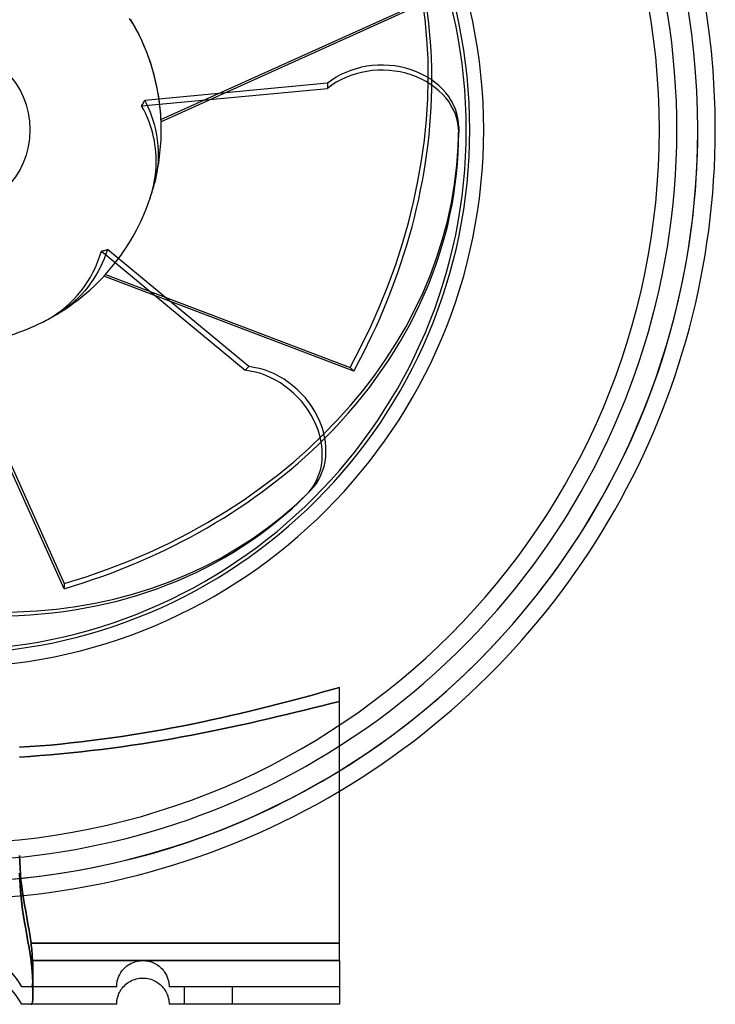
# Model space of a CAD drawing. Header units: millimetres. Extents: x -156 to 88, y -100 to 88.
# Tile 3 of 4: x 8 to 88, y -100 to 13. Entities that reach past the tile are written whole.
import ezdxf

# ---------------------------------------------------------------- set-up
doc = ezdxf.new("R2010")
doc.units = ezdxf.units.MM
doc.layers.add('HIDDEN', color=7, linetype='Continuous')
doc.layers.add('THICK', color=7, linetype='Continuous')

msp = doc.modelspace()

# ---------------------------------------------------------------- linework, layer by layer
at = {"layer": 'HIDDEN'}
for p, q in [((24.57, 1.19), (51.89, 13.48)), ((52.48, 13.48), (24.58, 0.93)), ((22.71, 3.36), (22.87, 3.04)), ((22.87, 3.04), (23.03, 2.71)), ((23.03, 2.71), (23.18, 2.37)), ((23.18, 2.37), (23.32, 2.03)), ((23.32, 2.03), (23.45, 1.69)), ((23.45, 1.69), (23.57, 1.34)), ((23.57, 1.34), (23.68, 1)), ((23.68, 1), (23.78, 0.66)), ((23.78, 0.66), (23.87, 0.33)), ((23.87, 0.33), (23.95, 0)), ((23.95, 0), (24.06, -0.58)), ((24.06, -0.58), (24.15, -1.18)), ((24.15, -1.18), (24.21, -1.8)), ((24.21, -1.8), (24.25, -2.42)), ((24.25, -3.05), (24.23, -3.66)), ((24.25, -2.42), (24.25, -3.05)), ((24.17, -4.26), (24.09, -4.84)), ((24.23, -3.66), (24.17, -4.26)), ((23.99, -5.43), (23.85, -6.03)), ((24.09, -4.84), (23.99, -5.43)), ((18.26, -14.21), (18.06, -14.73)), ((18.44, -13.68), (18.26, -14.21)), ((17.6, -15.75), (17.35, -16.23)), ((17.84, -15.25), (17.6, -15.75)), ((18.06, -14.73), (17.84, -15.25)), ((17.08, -16.69), (16.81, -17.12)), ((17.35, -16.23), (17.08, -16.69)), ((46.64, -27.58), (18.04, -16.73)), ((18.21, -16.54), (46.22, -27.16)), ((16.19, -17.98), (15.85, -18.4)), ((16.51, -17.55), (16.19, -17.98)), ((16.81, -17.12), (16.51, -17.55)), ((15.48, -18.81), (15.1, -19.2)), ((15.85, -18.4), (15.48, -18.81)), ((13.9, -20.24), (13.5, -20.54)), ((14.31, -19.92), (13.9, -20.24)), ((14.71, -19.57), (14.31, -19.92)), ((15.1, -19.2), (14.71, -19.57)), ((13.06, -20.84), (12.6, -21.13)), ((13.5, -20.54), (13.06, -20.84)), ((13.48, -52.48), (0.93, -24.58)), ((1.19, -24.57), (13.48, -51.89)), ((46.22, -27.16), (46.64, -27.58)), ((13.48, -51.89), (13.48, -52.48)), ((44.02, -64.04), (43.03, -64.31)), ((45, -63.77), (44.02, -64.04)), ((39.99, -65.14), (38.96, -65.41)), ((41.02, -64.86), (39.99, -65.14)), ((42.03, -64.59), (41.02, -64.86)), ((43.03, -64.31), (42.03, -64.59)), ((35.79, -66.22), (34.72, -66.48)), ((36.86, -65.95), (35.79, -66.22)), ((37.91, -65.68), (36.86, -65.95)), ((38.96, -65.41), (37.91, -65.68)), ((41.01, -66.35), (39.99, -66.6)), ((39.99, -66.6), (41.01, -66.35)), ((42.03, -66.1), (41.01, -66.35)), ((41.01, -66.35), (42.03, -66.1)), ((43.03, -65.85), (42.03, -66.1)), ((42.03, -66.1), (43.03, -65.85)), ((44.02, -65.6), (43.03, -65.85)), ((43.03, -65.85), (44.02, -65.6)), ((45, -65.36), (44.02, -65.6)), ((44.02, -65.6), (45, -65.36)), ((30.34, -67.48), (29.22, -67.72)), ((31.45, -67.24), (30.34, -67.48)), ((32.55, -66.99), (31.45, -67.24)), ((33.64, -66.74), (32.55, -66.99)), ((34.72, -66.48), (33.64, -66.74)), ((36.85, -67.35), (35.79, -67.59)), ((35.79, -67.59), (36.85, -67.35)), ((37.91, -67.1), (36.85, -67.35)), ((36.85, -67.35), (37.91, -67.1)), ((38.95, -66.85), (37.91, -67.1)), ((37.91, -67.1), (38.95, -66.85)), ((39.99, -66.6), (38.95, -66.85)), ((38.95, -66.85), (39.99, -66.6)), ((24.7, -68.61), (23.55, -68.81)), ((25.84, -68.4), (24.7, -68.61)), ((26.97, -68.18), (25.84, -68.4)), ((28.1, -67.95), (26.97, -68.18)), ((29.22, -67.72), (28.1, -67.95)), ((31.44, -68.54), (30.34, -68.77)), ((30.34, -68.77), (31.44, -68.54)), ((32.54, -68.31), (31.44, -68.54)), ((31.44, -68.54), (32.54, -68.31)), ((33.63, -68.08), (32.54, -68.31)), ((32.54, -68.31), (33.63, -68.08)), ((34.72, -67.84), (33.63, -68.08)), ((33.63, -68.08), (34.72, -67.84)), ((35.79, -67.59), (34.72, -67.84)), ((34.72, -67.84), (35.79, -67.59)), ((17.76, -69.69), (16.6, -69.84)), ((18.93, -69.54), (17.76, -69.69)), ((20.09, -69.37), (18.93, -69.54)), ((21.25, -69.19), (20.09, -69.37)), ((22.4, -69), (21.25, -69.19)), ((23.55, -68.81), (22.4, -69)), ((25.84, -69.63), (24.7, -69.82)), ((24.7, -69.82), (25.84, -69.63)), ((26.97, -69.42), (25.84, -69.63)), ((25.84, -69.63), (26.97, -69.42)), ((28.1, -69.21), (26.97, -69.42)), ((26.97, -69.42), (28.1, -69.21)), ((29.22, -68.99), (28.1, -69.21)), ((28.1, -69.21), (29.22, -68.99)), ((30.34, -68.77), (29.22, -68.99)), ((29.22, -68.99), (30.34, -68.77)), ((9.57, -70.53), (8.4, -70.61)), ((10.74, -70.45), (9.57, -70.53)), ((11.91, -70.35), (10.74, -70.45)), ((13.08, -70.24), (11.91, -70.35)), ((14.26, -70.11), (13.08, -70.24)), ((15.43, -69.98), (14.26, -70.11)), ((16.6, -69.84), (15.43, -69.98)), ((17.76, -70.85), (16.59, -70.99)), ((16.59, -70.99), (17.76, -70.85)), ((18.93, -70.7), (17.76, -70.85)), ((17.76, -70.85), (18.93, -70.7)), ((20.09, -70.54), (18.93, -70.7)), ((18.93, -70.7), (20.09, -70.54)), ((21.25, -70.37), (20.09, -70.54)), ((20.09, -70.54), (21.25, -70.37)), ((22.4, -70.2), (21.25, -70.37)), ((21.25, -70.37), (22.4, -70.2)), ((23.55, -70.01), (22.4, -70.2)), ((22.4, -70.2), (23.55, -70.01)), ((24.7, -69.82), (23.55, -70.01)), ((23.55, -70.01), (24.7, -69.82)), ((9.57, -71.65), (8.4, -71.72)), ((8.4, -71.72), (9.57, -71.65)), ((10.74, -71.56), (9.57, -71.65)), ((9.57, -71.65), (10.74, -71.56)), ((11.91, -71.47), (10.74, -71.56)), ((10.74, -71.56), (11.91, -71.47)), ((13.08, -71.36), (11.91, -71.47)), ((11.91, -71.47), (13.08, -71.36)), ((14.25, -71.25), (13.08, -71.36)), ((13.08, -71.36), (14.25, -71.25)), ((15.43, -71.12), (14.25, -71.25)), ((14.25, -71.25), (15.43, -71.12)), ((16.59, -70.99), (15.43, -71.12)), ((15.43, -71.12), (16.59, -70.99)), ((8.4, -83), (8.41, -83.72)), ((8.41, -83.72), (8.4, -83)), ((8.41, -83.72), (8.44, -84.42)), ((8.44, -84.42), (8.41, -83.72)), ((8.44, -84.42), (8.49, -85.11)), ((8.49, -85.11), (8.44, -84.42)), ((8.41, -85.72), (8.4, -85)), ((8.49, -85.11), (8.55, -85.8)), ((8.55, -85.81), (8.49, -85.11)), ((8.44, -86.42), (8.41, -85.72)), ((8.49, -87.11), (8.44, -86.42)), ((8.55, -85.8), (8.64, -86.49)), ((8.64, -86.5), (8.55, -85.81)), ((8.64, -86.49), (8.73, -87.19)), ((8.73, -87.2), (8.64, -86.5)), ((8.56, -87.81), (8.49, -87.11)), ((8.64, -88.5), (8.56, -87.81)), ((8.73, -87.19), (8.84, -87.9)), ((8.84, -87.92), (8.73, -87.2)), ((8.74, -89.2), (8.64, -88.5)), ((8.84, -87.9), (8.96, -88.62)), ((8.96, -88.64), (8.84, -87.92)), ((8.96, -88.62), (9.09, -89.35)), ((9.09, -89.36), (8.96, -88.64)), ((8.85, -89.92), (8.74, -89.2)), ((8.97, -90.64), (8.85, -89.92)), ((9.09, -89.35), (9.21, -90.07)), ((9.22, -90.08), (9.09, -89.36)), ((9.21, -90.07), (9.34, -90.8)), ((9.09, -91.36), (8.97, -90.64)), ((9.34, -90.81), (9.22, -90.08)), ((9.34, -90.8), (9.47, -91.53)), ((9.47, -91.53), (9.34, -90.81)), ((9.22, -92.08), (9.09, -91.36)), ((9.35, -92.8), (9.22, -92.08)), ((9.47, -91.53), (9.59, -92.26)), ((9.59, -92.26), (9.47, -91.53)), ((9.59, -92.26), (9.7, -93)), ((9.7, -93), (9.59, -92.26)), ((9.47, -93.53), (9.35, -92.8)), ((9.7, -93), (9.73, -93.24)), ((45, -93), (9.7, -93)), ((9.7, -93), (45, -93)), ((9.73, -93.24), (9.7, -93)), ((9.73, -93.24), (9.76, -93.47)), ((9.76, -93.47), (9.73, -93.24)), ((9.59, -94.26), (9.47, -93.53)), ((9.7, -95), (9.59, -94.26)), ((9.76, -93.47), (9.78, -93.71)), ((9.78, -93.71), (9.76, -93.47)), ((9.78, -93.71), (9.8, -93.94)), ((9.8, -93.94), (9.78, -93.71)), ((9.8, -93.94), (9.82, -94.17)), ((9.82, -94.17), (9.8, -93.94)), ((9.82, -94.17), (9.84, -94.4)), ((9.84, -94.4), (9.82, -94.17)), ((9.84, -94.4), (9.85, -94.63)), ((9.85, -94.63), (9.84, -94.4)), ((9.73, -95.24), (9.7, -95)), ((9.7, -95), (45, -95)), ((9.76, -95.47), (9.73, -95.24)), ((9.78, -95.71), (9.76, -95.47)), ((9.8, -95.94), (9.78, -95.71)), ((9.85, -94.63), (9.87, -94.85)), ((9.87, -94.85), (9.85, -94.63)), ((9.87, -94.85), (9.88, -95.07)), ((9.88, -95.07), (9.87, -94.85)), ((9.88, -95.07), (9.89, -95.29)), ((9.89, -95.29), (9.88, -95.07)), ((9.89, -95.29), (9.9, -95.5)), ((9.9, -95.5), (9.89, -95.29)), ((9.9, -95.5), (9.9, -95.7)), ((9.9, -95.7), (9.9, -95.5)), ((9.9, -95.7), (9.91, -95.9)), ((9.91, -95.9), (9.9, -95.7)), ((20.54, -95.73), (20.68, -95.61)), ((20.68, -95.61), (20.84, -95.5)), ((20.84, -95.5), (21, -95.4)), ((21, -95.4), (21.16, -95.31)), ((21.16, -95.31), (21.33, -95.24)), ((21.33, -95.24), (21.51, -95.17)), ((21.51, -95.17), (21.69, -95.11)), ((21.69, -95.11), (21.87, -95.07)), ((21.87, -95.07), (22.06, -95.03)), ((22.06, -95.03), (22.24, -95.01)), ((22.24, -95.01), (22.42, -95)), ((22.42, -95), (22.61, -95)), ((22.61, -95), (22.79, -95.01)), ((22.79, -95.01), (22.97, -95.04)), ((22.97, -95.04), (23.14, -95.07)), ((23.14, -95.07), (23.31, -95.11)), ((23.31, -95.11), (23.48, -95.16)), ((23.48, -95.16), (23.64, -95.22)), ((23.64, -95.22), (23.79, -95.29)), ((23.79, -95.29), (23.94, -95.37)), ((23.94, -95.37), (24.08, -95.45)), ((24.08, -95.45), (24.22, -95.54)), ((24.22, -95.54), (24.35, -95.64)), ((24.35, -95.64), (24.47, -95.74)), ((9.82, -96.17), (9.8, -95.94)), ((9.84, -96.4), (9.82, -96.17)), ((9.86, -96.63), (9.84, -96.4)), ((9.87, -96.85), (9.86, -96.63)), ((9.91, -95.9), (9.91, -96.09)), ((9.91, -96.09), (9.91, -95.9)), ((9.91, -96.09), (9.91, -96.27)), ((9.91, -96.27), (9.91, -96.09)), ((9.91, -96.27), (9.92, -96.45)), ((9.92, -96.45), (9.91, -96.27)), ((9.92, -96.45), (9.92, -96.62)), ((9.92, -96.62), (9.92, -96.45)), ((9.92, -96.62), (9.92, -96.78)), ((9.92, -96.78), (9.92, -96.62)), ((9.92, -96.78), (9.92, -96.93)), ((9.92, -96.93), (9.92, -96.78)), ((19.71, -96.9), (19.76, -96.78)), ((19.76, -96.78), (19.82, -96.65)), ((19.82, -96.65), (19.89, -96.52)), ((19.89, -96.52), (19.97, -96.38)), ((19.97, -96.38), (20.06, -96.25)), ((20.06, -96.25), (20.17, -96.11)), ((20.17, -96.11), (20.28, -95.98)), ((20.28, -95.98), (20.4, -95.85)), ((20.4, -95.85), (20.54, -95.73)), ((24.47, -95.74), (24.59, -95.85)), ((24.59, -95.85), (24.7, -95.96)), ((24.7, -95.96), (24.8, -96.07)), ((24.8, -96.07), (24.89, -96.19)), ((24.89, -96.19), (24.98, -96.31)), ((24.98, -96.31), (25.06, -96.43)), ((25.06, -96.43), (25.13, -96.55)), ((25.13, -96.55), (25.19, -96.67)), ((25.19, -96.67), (25.24, -96.79)), ((25.24, -96.79), (25.29, -96.9)), ((9.81, -97.95), (9.78, -97.98)), ((9.78, -97.98), (9.81, -97.95)), ((9.82, -97.91), (9.81, -97.95)), ((9.81, -97.95), (9.82, -97.91)), ((9.84, -97.86), (9.82, -97.91)), ((9.82, -97.91), (9.84, -97.86)), ((9.86, -97.8), (9.84, -97.86)), ((9.84, -97.86), (9.86, -97.8)), ((9.87, -97.72), (9.86, -97.8)), ((9.86, -97.8), (9.87, -97.72)), ((9.88, -97.07), (9.87, -96.85)), ((9.88, -97.64), (9.87, -97.72)), ((9.87, -97.72), (9.88, -97.64)), ((9.89, -97.29), (9.88, -97.07)), ((9.89, -97.55), (9.88, -97.64)), ((9.88, -97.64), (9.89, -97.55)), ((9.9, -97.5), (9.89, -97.29)), ((9.9, -97.44), (9.89, -97.55)), ((9.89, -97.55), (9.9, -97.44)), ((9.91, -97.2), (9.9, -97.33)), ((9.9, -97.33), (9.91, -97.2)), ((9.9, -97.33), (9.9, -97.44)), ((9.9, -97.44), (9.9, -97.33)), ((9.9, -97.7), (9.9, -97.5)), ((9.91, -97.9), (9.9, -97.7)), ((9.92, -96.93), (9.91, -97.07)), ((9.91, -97.07), (9.92, -96.93)), ((9.91, -97.07), (9.91, -97.2)), ((9.91, -97.2), (9.91, -97.07)), ((9.91, -98.09), (9.91, -97.9)), ((19.5, -97.86), (19.51, -97.8)), ((19.5, -97.91), (19.5, -97.86)), ((19.5, -97.95), (19.5, -97.91)), ((19.5, -97.98), (19.5, -97.95)), ((19.51, -97.73), (19.52, -97.65)), ((19.51, -97.8), (19.51, -97.73)), ((19.52, -97.65), (19.53, -97.56)), ((19.53, -97.56), (19.55, -97.47)), ((19.55, -97.47), (19.57, -97.36)), ((19.57, -97.36), (19.59, -97.25)), ((19.59, -97.25), (19.63, -97.14)), ((19.63, -97.14), (19.66, -97.02)), ((19.66, -97.02), (19.71, -96.9)), ((25.29, -96.9), (25.33, -97.02)), ((25.33, -97.02), (25.37, -97.13)), ((25.37, -97.13), (25.4, -97.23)), ((25.4, -97.23), (25.43, -97.33)), ((25.43, -97.33), (25.45, -97.43)), ((25.45, -97.43), (25.46, -97.52)), ((25.46, -97.52), (25.47, -97.61)), ((25.47, -97.61), (25.48, -97.69)), ((25.48, -97.69), (25.49, -97.76)), ((25.49, -97.76), (25.5, -97.82)), ((25.5, -97.82), (25.5, -97.87)), ((25.5, -97.87), (25.5, -97.92)), ((25.5, -97.92), (25.5, -97.95)), ((25.5, -97.95), (25.5, -97.98)), ((8.68, -98), (8.66, -98)), ((8.66, -98), (8.66, -98)), ((8.72, -98), (8.68, -98)), ((8.8, -98), (8.72, -98)), ((8.91, -98), (8.8, -98)), ((9.04, -98), (8.91, -98)), ((9.18, -98), (9.04, -98)), ((9.33, -98), (9.18, -98)), ((9.47, -98), (9.33, -98)), ((9.6, -98), (9.47, -98)), ((9.73, -98), (9.6, -98)), ((9.76, -97.99), (9.73, -98)), ((9.73, -98), (9.76, -97.99)), ((19.5, -98), (9.73, -98)), ((9.78, -97.98), (9.76, -97.99)), ((9.76, -97.99), (9.78, -97.98)), ((9.92, -98.27), (9.91, -98.09)), ((9.91, -99.07), (9.92, -98.93)), ((9.91, -99.2), (9.91, -99.07)), ((9.92, -98.45), (9.92, -98.27)), ((9.92, -98.62), (9.92, -98.45)), ((9.92, -98.78), (9.92, -98.62)), ((9.92, -98.93), (9.92, -98.78)), ((19.5, -97.99), (19.5, -97.98)), ((19.5, -98), (19.5, -97.99)), ((19.5, -98), (19.5, -98)), ((25.5, -97.98), (25.5, -97.99)), ((25.5, -97.99), (25.5, -98)), ((45, -98), (25.5, -98)), ((25.5, -98), (25.5, -98)), ((27.25, -100), (27.25, -98)), ((27.25, -100), (27.25, -98)), ((32.75, -100), (32.75, -98)), ((32.75, -100), (32.75, -98)), ((45, -98), (45, -98)), ((8.66, -100), (8.66, -100)), ((9.73, -100), (9.76, -99.99)), ((9.76, -99.99), (9.78, -99.98)), ((9.78, -99.98), (9.81, -99.95)), ((9.81, -99.95), (9.83, -99.91)), ((9.83, -99.91), (9.84, -99.86)), ((9.84, -99.86), (9.86, -99.8)), ((9.86, -99.8), (9.87, -99.72)), ((9.87, -99.72), (9.88, -99.64)), ((9.88, -99.64), (9.89, -99.55)), ((9.89, -99.55), (9.9, -99.44)), ((9.9, -99.33), (9.91, -99.2)), ((9.9, -99.44), (9.9, -99.33)), ((19.5, -100), (19.5, -100)), ((25.5, -100), (25.5, -100)), ((45, -100), (45, -100))]:
    msp.add_line(p, q, dxfattribs=at)
for centre, radius, start, end in [((0, 0), 86, 0, 180), ((0, 0), 86, 0, 180), ((0, 0), 86, 0, 180), ((0, 0), 81.6, 270, 90), ((0, 0), 59.9, 0, 180), ((0, 0), 24.6, 0, 8.2237), ((0, 0), 86, 270, 0), ((0, 0), 86, 270, 0), ((0, 0), 86, 270, 0), ((0, 0), 59.9, 270, 0), ((0, 0), 24.6, 345.808, 0), ((0, 0), 24.6, 300.808, 323.2237), ((0, 0), 83.6, 270, 302.5665), ((0, 0), 86, 270, 301.5509), ((0, 0), 88, 270, 300.7547), ((0, -103), 10, 30, 90)]:
    msp.add_arc(centre, radius, start, end, dxfattribs=at)
for centre, major_axis, ratio, start_param, end_param in [((-7.28, -6.86), (-48.54, -48.54), 0.809017, 1.919862, 3.141593), ((0, 0), (-17.39, 17.39), 1, -2.356194, -1.818495), ((-6.86, -7.28), (48.54, 48.54), 0.809017, -1.22173, -0.681175), ((-10, 0.29), (-68.64, 0), 0.809017, 1.919862, 3.141593), ((0, 0), (0, 24.6), 1, -1.890549, -1.818495), ((0, 0), (-17.39, -17.39), 1, 1.251044, 1.323098), ((-10, -0.29), (68.64, 0), 0.809017, -1.22173, -0.681175), ((-6.86, 7.28), (-48.54, 48.54), 0.809017, 1.919862, 3.141593)]:
    msp.add_ellipse(centre, major_axis=major_axis, ratio=ratio, start_param=start_param, end_param=end_param, dxfattribs=at)
at = {"layer": 'THICK'}
for p, q in [((21.34, 12.18), (20.98, 12.72)), ((21.67, 11.62), (21.34, 12.18)), ((21.98, 11.05), (21.67, 11.62)), ((22.36, 2.74), (43.62, 4.74)), ((43.62, 5.33), (22.71, 3.36)), ((43.62, 5.33), (43.62, 4.74)), ((22.36, 2.74), (22.42, 2.85)), ((22.6, 2.29), (22.36, 2.74)), ((22.42, 2.85), (22.48, 2.95)), ((22.48, 2.95), (22.54, 3.06)), ((22.54, 3.06), (22.6, 3.16)), ((22.6, 3.16), (22.66, 3.26)), ((22.82, 1.83), (22.6, 2.29)), ((22.66, 3.26), (22.71, 3.36)), ((23.02, 1.37), (22.82, 1.83)), ((23.21, 0.9), (23.02, 1.37)), ((23.37, 0.45), (23.21, 0.9)), ((23.51, 0), (23.37, 0.45)), ((58.64, 0.29), (58.64, -0.29)), ((23.62, -0.4), (23.51, 0)), ((23.72, -0.82), (23.62, -0.4)), ((23.81, -1.25), (23.72, -0.82)), ((23.88, -1.69), (23.81, -1.25)), ((23.94, -2.13), (23.88, -1.69)), ((23.99, -2.57), (23.94, -2.13)), ((24.01, -3.02), (23.99, -2.57)), ((24.03, -3.46), (24.01, -3.02)), ((23.98, -4.72), (24.01, -4.31)), ((24.01, -4.31), (24.03, -3.89)), ((24.03, -3.89), (24.03, -3.46)), ((23.8, -6), (23.88, -5.56)), ((23.88, -5.56), (23.94, -5.14)), ((23.94, -5.14), (23.98, -4.72)), ((23.61, -6.87), (23.71, -6.43)), ((23.71, -6.43), (23.8, -6)), ((23.35, -7.73), (23.49, -7.3)), ((23.49, -7.3), (23.61, -6.87)), ((17.32, -15.13), (17.55, -14.51)), ((17.55, -14.51), (17.75, -13.87)), ((17.75, -13.87), (17.87, -13.84)), ((17.75, -13.87), (34.19, -27.49)), ((17.87, -13.84), (17.99, -13.81)), ((17.99, -13.81), (18.1, -13.78)), ((18.1, -13.78), (18.22, -13.75)), ((18.22, -13.75), (18.33, -13.71)), ((18.33, -13.71), (18.44, -13.68)), ((34.61, -27.07), (18.44, -13.68)), ((16.79, -16.3), (17.07, -15.74)), ((17.07, -15.74), (17.32, -15.13)), ((16.18, -17.37), (16.5, -16.84)), ((16.5, -16.84), (16.79, -16.3)), ((15.44, -18.42), (15.83, -17.9)), ((15.83, -17.9), (16.18, -17.37)), ((14.59, -19.38), (15.03, -18.91)), ((15.03, -18.91), (15.44, -18.42)), ((13.23, -20.61), (13.7, -20.23)), ((13.7, -20.23), (14.15, -19.82)), ((14.15, -19.82), (14.59, -19.38)), ((11.62, -21.67), (12.18, -21.34)), ((12.18, -21.34), (12.72, -20.98)), ((12.72, -20.98), (13.23, -20.61)), ((11.05, -21.98), (11.62, -21.67)), ((34.61, -27.07), (34.19, -27.49)), ((41.67, -41.26), (41.26, -41.67)), ((43.03, -64.31), (44.02, -64.04)), ((44.02, -64.04), (45, -63.77)), ((45, -95), (45, -63.77)), ((38.96, -65.41), (39.99, -65.14)), ((39.99, -65.14), (41.02, -64.86)), ((41.02, -64.86), (42.03, -64.59)), ((42.03, -64.59), (43.03, -64.31)), ((34.72, -66.48), (35.79, -66.22)), ((35.79, -66.22), (36.86, -65.95)), ((36.86, -65.95), (37.91, -65.68)), ((37.91, -65.68), (38.96, -65.41)), ((29.22, -67.72), (30.34, -67.48)), ((30.34, -67.48), (31.45, -67.24)), ((31.45, -67.24), (32.55, -66.99)), ((32.55, -66.99), (33.64, -66.74)), ((33.64, -66.74), (34.72, -66.48)), ((23.55, -68.81), (24.7, -68.61)), ((24.7, -68.61), (25.84, -68.4)), ((25.84, -68.4), (26.97, -68.18)), ((26.97, -68.18), (28.1, -67.95)), ((28.1, -67.95), (29.22, -67.72)), ((16.6, -69.84), (17.76, -69.69)), ((17.76, -69.69), (18.93, -69.54)), ((18.93, -69.54), (20.09, -69.37)), ((20.09, -69.37), (21.25, -69.19)), ((21.25, -69.19), (22.4, -69)), ((22.4, -69), (23.55, -68.81)), ((8.4, -70.61), (9.57, -70.53)), ((9.57, -70.53), (10.74, -70.45)), ((10.74, -70.45), (11.91, -70.35)), ((11.91, -70.35), (13.08, -70.24)), ((13.08, -70.24), (14.26, -70.11)), ((14.26, -70.11), (15.43, -69.98)), ((15.43, -69.98), (16.6, -69.84)), ((8.4, -85), (8.41, -85.72)), ((8.41, -85.72), (8.44, -86.42)), ((8.44, -86.42), (8.49, -87.11)), ((8.49, -87.11), (8.56, -87.8)), ((8.56, -87.8), (8.64, -88.49)), ((8.64, -88.49), (8.74, -89.19)), ((8.74, -89.19), (8.85, -89.9)), ((8.85, -89.9), (8.97, -90.62)), ((8.97, -90.62), (9.09, -91.35)), ((9.09, -91.35), (9.22, -92.07)), ((9.22, -92.07), (9.35, -92.8)), ((9.35, -92.8), (9.47, -93.53)), ((9.47, -93.53), (9.59, -94.26)), ((9.59, -94.26), (9.7, -95)), ((9.7, -95), (9.73, -95.24)), ((45, -95), (9.7, -95)), ((9.73, -95.24), (9.76, -95.47)), ((9.76, -95.47), (9.78, -95.71)), ((9.78, -95.71), (9.8, -95.94)), ((45, -95), (45, -95.32)), ((45, -95.32), (45, -95.66)), ((45, -95.66), (45, -95.99)), ((9.8, -95.94), (9.82, -96.17)), ((9.82, -96.17), (9.84, -96.4)), ((9.84, -96.4), (9.86, -96.63)), ((9.86, -96.63), (9.87, -96.85)), ((45, -95.99), (45, -96.32)), ((45, -96.32), (45, -96.63)), ((45, -96.63), (45, -96.92)), ((9.87, -96.85), (9.88, -97.07)), ((9.88, -97.07), (9.89, -97.29)), ((9.89, -97.29), (9.9, -97.5)), ((9.9, -97.5), (9.9, -97.7)), ((9.9, -97.7), (9.91, -97.9)), ((9.91, -97.9), (9.91, -98.09)), ((20.3, -97.97), (20.42, -97.84)), ((20.42, -97.84), (20.56, -97.71)), ((20.56, -97.71), (20.71, -97.59)), ((20.71, -97.59), (20.87, -97.48)), ((20.87, -97.48), (21.03, -97.38)), ((21.03, -97.38), (21.21, -97.29)), ((21.21, -97.29), (21.39, -97.21)), ((21.39, -97.21), (21.57, -97.15)), ((21.57, -97.15), (21.75, -97.09)), ((21.75, -97.09), (21.94, -97.05)), ((21.94, -97.05), (22.13, -97.02)), ((22.13, -97.02), (22.32, -97.01)), ((22.32, -97.01), (22.51, -97)), ((22.51, -97), (22.7, -97.01)), ((22.7, -97.01), (22.89, -97.02)), ((22.89, -97.02), (23.07, -97.05)), ((23.07, -97.05), (23.25, -97.09)), ((23.25, -97.09), (23.42, -97.14)), ((23.42, -97.14), (23.59, -97.2)), ((23.59, -97.2), (23.75, -97.27)), ((23.75, -97.27), (23.91, -97.35)), ((23.91, -97.35), (24.06, -97.44)), ((24.06, -97.44), (24.2, -97.53)), ((24.2, -97.53), (24.34, -97.63)), ((24.34, -97.63), (24.46, -97.73)), ((24.46, -97.73), (24.58, -97.84)), ((24.58, -97.84), (24.69, -97.95)), ((24.69, -97.95), (24.79, -98.07)), ((45, -96.92), (45, -97.21)), ((45, -97.21), (45, -97.5)), ((45, -97.5), (45, -97.77)), ((45, -97.77), (45, -98.03)), ((9.91, -98.09), (9.92, -98.27)), ((9.92, -98.93), (9.91, -99.07)), ((9.91, -99.07), (9.91, -99.2)), ((9.92, -98.27), (9.92, -98.45)), ((9.92, -98.45), (9.92, -98.62)), ((9.92, -98.62), (9.92, -98.78)), ((9.92, -98.78), (9.92, -98.93)), ((19.63, -99.14), (19.66, -99.02)), ((19.66, -99.02), (19.71, -98.9)), ((19.71, -98.9), (19.76, -98.77)), ((19.76, -98.77), (19.83, -98.64)), ((19.83, -98.64), (19.9, -98.51)), ((19.9, -98.51), (19.98, -98.37)), ((19.98, -98.37), (20.07, -98.24)), ((20.07, -98.24), (20.18, -98.1)), ((20.18, -98.1), (20.3, -97.97)), ((24.79, -98.07), (24.89, -98.18)), ((24.89, -98.18), (24.97, -98.3)), ((24.97, -98.3), (25.05, -98.42)), ((25.05, -98.42), (25.12, -98.54)), ((25.12, -98.54), (25.19, -98.67)), ((25.19, -98.67), (25.24, -98.78)), ((25.24, -98.78), (25.29, -98.9)), ((25.29, -98.9), (25.34, -99.02)), ((25.34, -99.02), (25.37, -99.13)), ((45, -98.03), (45, -98.27)), ((45, -98.27), (45, -98.48)), ((45, -98.48), (45, -98.69)), ((45, -98.69), (45, -98.89)), ((45, -98.89), (45, -99.07)), ((45, -99.07), (45, -99.24)), ((8.68, -100), (8.66, -100)), ((8.72, -100), (8.68, -100)), ((8.81, -100), (8.72, -100)), ((8.91, -100), (8.81, -100)), ((9.04, -100), (8.91, -100)), ((9.18, -100), (9.04, -100)), ((9.33, -100), (9.18, -100)), ((9.47, -100), (9.33, -100)), ((9.6, -100), (9.47, -100)), ((9.73, -100), (9.6, -100)), ((9.76, -99.99), (9.73, -100)), ((19.5, -100), (9.73, -100)), ((9.79, -99.98), (9.76, -99.99)), ((9.81, -99.95), (9.79, -99.98)), ((9.83, -99.91), (9.81, -99.95)), ((9.84, -99.86), (9.83, -99.91)), ((9.86, -99.8), (9.84, -99.86)), ((9.87, -99.72), (9.86, -99.8)), ((9.88, -99.64), (9.87, -99.72)), ((9.89, -99.55), (9.88, -99.64)), ((9.9, -99.44), (9.89, -99.55)), ((9.91, -99.33), (9.9, -99.44)), ((9.91, -99.2), (9.91, -99.33)), ((19.5, -99.86), (19.51, -99.8)), ((19.5, -99.91), (19.5, -99.86)), ((19.5, -99.95), (19.5, -99.91)), ((19.5, -99.98), (19.5, -99.95)), ((19.5, -99.99), (19.5, -99.98)), ((19.5, -100), (19.5, -99.99)), ((19.51, -99.73), (19.52, -99.65)), ((19.51, -99.8), (19.51, -99.73)), ((19.52, -99.65), (19.53, -99.56)), ((19.53, -99.56), (19.55, -99.46)), ((19.55, -99.46), (19.57, -99.36)), ((19.57, -99.36), (19.59, -99.25)), ((19.59, -99.25), (19.63, -99.14)), ((25.37, -99.13), (25.4, -99.24)), ((25.4, -99.24), (25.43, -99.34)), ((25.43, -99.34), (25.45, -99.44)), ((25.45, -99.44), (25.46, -99.53)), ((25.46, -99.53), (25.48, -99.62)), ((25.48, -99.62), (25.48, -99.69)), ((25.48, -99.69), (25.49, -99.76)), ((25.49, -99.76), (25.49, -99.82)), ((25.49, -99.82), (25.5, -99.88)), ((25.5, -99.88), (25.5, -99.92)), ((25.5, -99.92), (25.5, -99.96)), ((25.5, -99.96), (25.5, -99.98)), ((25.5, -99.98), (25.5, -100)), ((25.5, -100), (25.5, -100)), ((45, -100), (25.5, -100)), ((45, -99.24), (45, -99.39)), ((45, -99.39), (45, -99.51)), ((45, -99.51), (45, -99.62)), ((45, -99.62), (45, -99.72)), ((45, -99.72), (45, -99.81)), ((45, -99.81), (45, -99.88)), ((45, -99.88), (45, -99.93)), ((45, -99.93), (45, -99.97)), ((45, -99.97), (45, -99.99)), ((45, -99.99), (45, -100))]:
    msp.add_line(p, q, dxfattribs=at)
for centre, radius, start, end in [((0, 0), 88, 0, 180), ((0, 0), 86, 0, 180), ((0, 0), 83.6, 302.5665, 90), ((0, 0), 61.5, 0, 90), ((0, 0), 59.9, 0, 180), ((0, 0), 59.5, 270, 90), ((0, 0), 24.6, 8.2237, 26.6796), ((0, 0), 9.6, 0, 180), ((0, 0), 9.6, 270, 0), ((0, 0), 86, 301.5509, 0), ((0, 0), 61.5, 270, 0), ((0, 0), 59.9, 270, 0), ((0, 0), 88, 300.7547, 0), ((0, 0), 24.6, 323.2237, 341.6795), ((0, 0), 24.6, 278.2237, 296.6795), ((0, -105), 10, 30, 90)]:
    msp.add_arc(centre, radius, start, end, dxfattribs=at)
for centre, major_axis, start_param, end_param in [((-6.86, -7.28), (48.54, 48.54), -0.681175, 0), ((49.84, 0.29), (-8.8, 0), 3.141593, 5.497787), ((49.84, -0.29), (8.8, 0), 0, 2.356194), ((-10, -0.29), (68.64, 0), -0.681175, 0), ((35.03, -35.45), (6.22, -6.22), 0, 2.356194), ((35.45, -35.03), (-6.22, 6.22), 3.141593, 5.497787), ((-7.28, 6.86), (48.54, -48.54), -0.681175, 0)]:
    msp.add_ellipse(centre, major_axis=major_axis, ratio=0.809017, start_param=start_param, end_param=end_param, dxfattribs=at)

doc.saveas('drawing.dxf')
